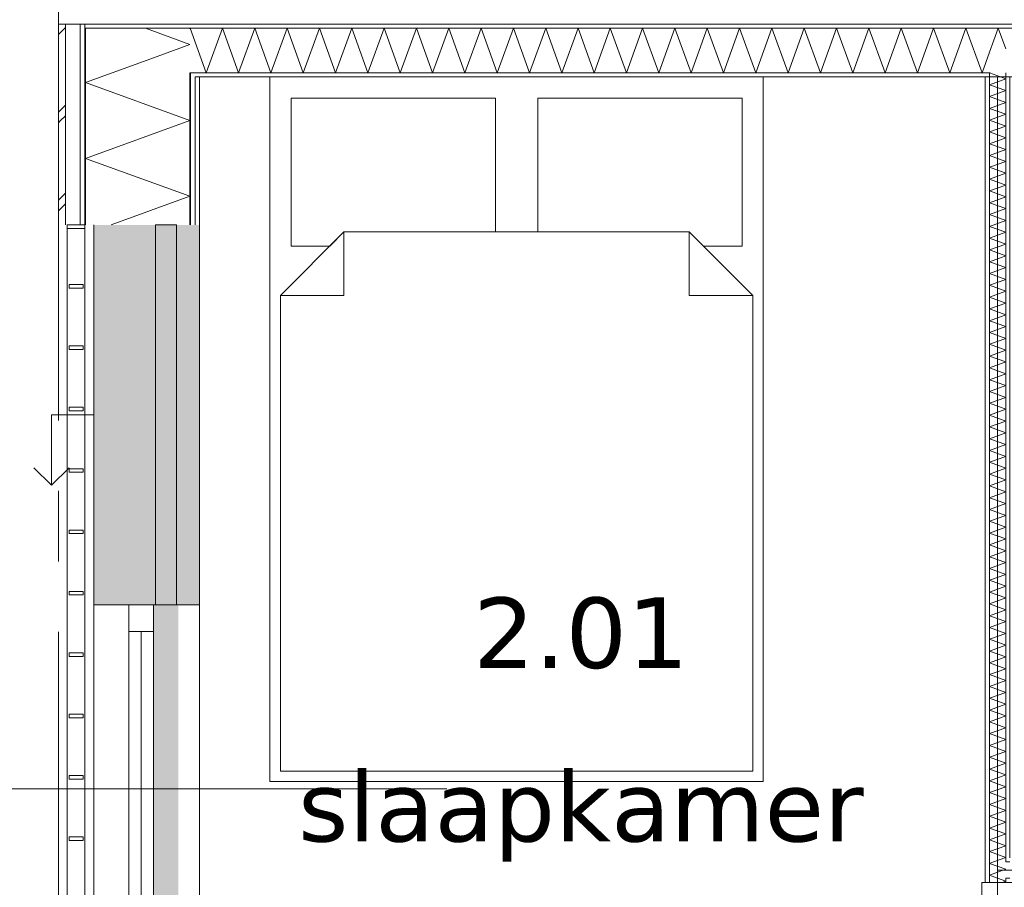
# Model space of a CAD drawing. Header units: millimetres. Extents: x -14925 to 266687, y -3550 to 35834.
# Tile 5 of 244: x -9885 to -7091, y 2025 to 4488. Entities that reach past the tile are written whole.
import ezdxf
from ezdxf.enums import TextEntityAlignment as Align

# ---------------------------------------------------------------- set-up
doc = ezdxf.new("R2010")
doc.units = ezdxf.units.MM
doc.header["$MEASUREMENT"] = 0
doc.linetypes.add('B0204', pattern=[2600, 2000, -200, 200, -200])
doc.linetypes.add('B0302', pattern=[2502.000046, 1252.000046, -625, 0, -625])
for name, color, linetype in [('34 Balustrades', 7, 'Continuous'), ('A Lijn doorsnede', 7, 'Continuous'), ('A Stramien', 7, 'Continuous'), ('New_21 Buitenwanden', 7, 'Continuous'), ('New_21 Buitenwanden 2D arcering', 7, 'Continuous'), ('New_21 Buitenwanden Afdek-arcering', 7, 'Continuous'), ('New_21 Buitenwanden Deuren', 7, 'Continuous'), ('New_21 Buitenwanden Doorsnede-arcering', 7, 'Continuous'), ('New_21 Buitenwanden Laagscheidingslijnen', 7, 'Continuous'), ('New_21 Buitenwanden Ramen', 7, 'Continuous'), ('New_22 C Binnenwanden', 7, 'Continuous'), ('New_22 C Binnenwanden Deuren', 7, 'Continuous'), ('New_22 C Binnenwanden Doorsnede-arcering', 7, 'Continuous'), ('New_22 C Binnenwanden Laagscheidingslijnen', 7, 'Continuous'), ('New_82 Interieur', 7, 'Continuous'), ('New_Z Gebruiksopp', 7, 'Continuous'), ('New_Z Gebruiksopp Zone omranding', 7, 'Continuous'), ('New_Z Gebruiksopp Zone tekst', 7, 'Continuous'), ('Tekst_dim 1_ 100 .DO', 7, 'Continuous')]:
    doc.layers.add(name, color=color, linetype=linetype)
doc.styles.add('GENERATED_STYLE_1', font='verdana.ttf')
doc.styles.add('GENERATED_STYLE_2', font='verdana.ttf')
doc.dimstyles.new('GENERATED_STYLE__1', dxfattribs={"dimtxt": 400, "dimasz": 380, "dimexe": 0.18, "dimexo": 0.0625, "dimgap": 0, "dimtad": 1, "dimdec": 0, "dimzin": 0, "dimdsep": 46, "dimtxsty": 'GENERATED_STYLE_2', "dimblk": 'ARROWHEAD_7', "dimblk1": 'ARROWHEAD_7', "dimblk2": 'ARROWHEAD_7', "dimcen": 0.09, "dimse1": 1, "dimse2": 1, "dimclrd": 9, "dimclre": 9, "dimclrt": 9, "dimadec": 1, "dimazin": 0, "dimtfac": 1, "dimtdec": 4, "dimtmove": 0, "dimatfit": 3, "dimfxl": 1, "dimtolj": 1, "dimtzin": 0, "dimarcsym": 0})
pattern_1 = [(270, (0, 0), (100, 0), [])]
pattern_2 = [(90, (0, 0), (-100, 0), [])]
pattern_3 = [(0, (0, 0), (0, 100), [])]

# ---------------------------------------------------------------- blocks, each defined once
blk = doc.blocks.new('slaapkamer_2.01_42_3', base_point=(-8292.5, 2980.5))
at = {"layer": 'New_Z Gebruiksopp Zone tekst', "color": 2, "lineweight": 0}
for tag, style, p in [('DUMMY_941', 'GENERATED_STYLE_1', (-8292.5, 2918.4)), ('DUMMY_942', 'GENERATED_STYLE_2', (-8292.5, 2421.2))]:
    blk.add_attdef(tag, text='', height=200, dxfattribs=dict(at, style=style)).set_placement(p, align=Align.TOP_LEFT)
for tag, style, p in [('ROOM_NUMBER', 'GENERATED_STYLE_1', (-8292.5, 2847.7)), ('ROOM_NAME', 'GENERATED_STYLE_2', (-8292.5, 2355.3))]:
    blk.add_attdef(tag, text='', height=200, dxfattribs=dict(at, style=style)).set_placement(p, align=Align.TOP_CENTER)
blk = doc.blocks.new('*X748')
at = {"layer": 'New_21 Buitenwanden Doorsnede-arcering', "color": 7, "linetype": 'Continuous', "lineweight": 0}
for p in [(-9528, 4463), (-9513, 4376.7)]:
    blk.add_line(p, (-9402, 4417.1), dxfattribs=at)
blk = doc.blocks.new('*X750')
at = {"layer": 'New_21 Buitenwanden Doorsnede-arcering', "color": 7, "linetype": 'Continuous', "lineweight": 0}
for p, q in [((-9775, 4445), (-9755, 4465)), ((-9775, 4225), (-9755, 4245)), ((-9775, 4195), (-9770, 4200)), ((-9770, 4200), (-9755, 4215)), ((-9775, 3975), (-9755, 3995)), ((-9775, 3945), (-9755, 3965))]:
    blk.add_line(p, q, dxfattribs=at)
blk = doc.blocks.new('*X751')
at = {"layer": 'New_21 Buitenwanden Doorsnede-arcering', "color": 7, "linetype": 'Continuous', "lineweight": 0}
blk.add_line((-9622.2, 4337), (-9513, 4376.7), dxfattribs=at)
blk = doc.blocks.new('*X752')
at = {"layer": 'New_21 Buitenwanden Doorsnede-arcering', "color": 7, "linetype": 'Continuous', "lineweight": 0}
for p, q in [((-9698, 4309.4), (-9622.2, 4337)), ((-9698, 4309.4), (-9402, 4201.7)), ((-9698, 4093.9), (-9402, 4201.7)), ((-9698, 4093.9), (-9402, 3986.2)), ((-9625.1, 3905), (-9402, 3986.2))]:
    blk.add_line(p, q, dxfattribs=at)
blk = doc.blocks.new('Wall_113_3', base_point=(-9375, 4325))
at = {"layer": 'New_21 Buitenwanden Doorsnede-arcering', "linetype": 'Continuous', "lineweight": 0, "true_color": 0x000000}
h = blk.add_hatch(dxfattribs=at)
h.set_pattern_fill('325_Houtachtig_plaatmate_E2', color=18, style=0, pattern_type=2)
h.set_pattern_definition(pattern_1)
h.paths.add_polyline_path([(-9698, 4475), (-9713, 4475), (-9713, 4463), (-9698, 4463)])
h = blk.add_hatch(dxfattribs=at)
h.set_pattern_fill('325_Houtachtig_plaatmate_E2', color=18, style=0, pattern_type=2)
h.set_pattern_definition(pattern_1)
h.paths.add_polyline_path([(-9698, 4463), (-9713, 4463), (-9713, 4451.75), (-9698, 4446.125)])
h = blk.add_hatch(dxfattribs=at)
h.set_pattern_fill('325_Houtachtig_plaatmate_E2', color=18, style=0, pattern_type=2)
h.set_pattern_definition(pattern_1)
h.paths.add_polyline_path([(-9713, 4451.75), (-9713, 3905), (-9698, 3905), (-9698, 4446.125)])
h = blk.add_hatch(dxfattribs=at)
h.set_pattern_fill('325_Houtachtig_plaatmate_E2', color=18, style=0, pattern_type=2)
h.set_pattern_definition(pattern_1)
h.paths.add_polyline_path([(-9387, 4337), (-9402, 4337), (-9402, 4335.125), (-9387, 4329.5)])
h = blk.add_hatch(dxfattribs=at)
h.set_pattern_fill('325_Houtachtig_plaatmate_E2', color=18, style=0, pattern_type=2)
h.set_pattern_definition(pattern_1)
h.paths.add_polyline_path([(-9387, 4325), (-9387, 4329.5), (-9402, 4335.125), (-9402, 4325)])
h = blk.add_hatch(dxfattribs=at)
h.set_pattern_fill('325_Houtachtig_plaatmate_E2', color=18, style=0, pattern_type=2)
h.set_pattern_definition(pattern_1)
h.paths.add_polyline_path([(-9402, 4325), (-9402, 3905), (-9387, 3905), (-9387, 4325)])
h = blk.add_hatch(dxfattribs=at)
h.set_pattern_fill('720_Gips_0003', color=18, style=0, pattern_type=2)
h.set_pattern_definition([(270, (0, 0), (346.41, 0), [0, -200]), (270, (173.2, -100), (346.41, 0), [0, -200])])
h.paths.add_polyline_path([(-9387, 4325), (-9387, 3905), (-9375, 3905), (-9375, 4325)])
at = {"layer": 'New_21 Buitenwanden', "color": 9, "linetype": 'Continuous', "lineweight": 0, "flags": 128}
for points in [[(-9775, 4475), (-9775, 3905)], [(-9375, 3905), (-9375, 4325)]]:
    blk.add_lwpolyline(points, dxfattribs=at)
at = {"layer": 'New_21 Buitenwanden Laagscheidingslijnen', "color": 9, "linetype": 'Continuous', "lineweight": 0}
for p, q in [((-9755, 4467.5), (-9755, 3905)), ((-9713, 4451.75), (-9713, 3905)), ((-9698, 4446.125), (-9698, 4337)), ((-9698, 4337), (-9698, 3905)), ((-9402, 4335.125), (-9402, 4325)), ((-9402, 4325), (-9402, 3905)), ((-9387, 4325), (-9387, 3905))]:
    blk.add_line(p, q, dxfattribs=at)
at = {"layer": 'New_21 Buitenwanden Laagscheidingslijnen', "color": 1, "linetype": 'Continuous', "lineweight": 0}
blk.add_line((-9375, 4325), (-9387, 4325), dxfattribs=at)
at = {"layer": 'New_22 C Binnenwanden', "color": 9, "linetype": 'Continuous', "lineweight": 0, "flags": 128}
for points in [[(-9775, 4475), (-9755, 4475)], [(-9755, 4475), (-9713, 4475)], [(-9713, 4475), (-9698, 4475)]]:
    blk.add_lwpolyline(points, dxfattribs=at)
at = {"layer": 'New_22 C Binnenwanden Laagscheidingslijnen', "color": 9, "linetype": 'Continuous', "lineweight": 0}
for p, q in [((-9755, 4475), (-9755, 4467.5)), ((-9713, 4475), (-9713, 4463)), ((-9713, 4463), (-9713, 4451.75)), ((-9698, 4463), (-9698, 4446.125)), ((-9402, 4337), (-9402, 4335.125))]:
    blk.add_line(p, q, dxfattribs=at)
at = {"layer": 'New_22 C Binnenwanden Laagscheidingslijnen', "color": 1, "linetype": 'Continuous', "lineweight": 0}
for p, q in [((-9402, 4463), (-9698, 4463)), ((-9387, 4337), (-9402, 4337))]:
    blk.add_line(p, q, dxfattribs=at)
at = {"layer": 'New_21 Buitenwanden', "color": 1, "lineweight": 0}
for name in ['*X750', '*X748', '*X751', '*X752']:
    blk.add_blockref(name, (0, 0), dxfattribs=at)
blk = doc.blocks.new('*X827')
at = {"layer": 'New_22 C Binnenwanden Doorsnede-arcering', "color": 7, "linetype": 'Continuous', "lineweight": 0}
for p in [(-7131.2, 4337), (-7101.8, 4325)]:
    blk.add_line(p, (-7133, 4336.3), dxfattribs=at)
blk = doc.blocks.new('*X828')
at = {"layer": 'New_22 C Binnenwanden Doorsnede-arcering', "color": 7, "linetype": 'Continuous', "lineweight": 0}
for p in [(-7132.2, 1189), (-7100.8, 1177)]:
    blk.add_line(p, (-7133, 1188.7), dxfattribs=at)
blk = doc.blocks.new('*X829')
at = {"layer": 'New_22 C Binnenwanden Doorsnede-arcering', "color": 7, "linetype": 'Continuous', "lineweight": 0}
for q in [(-7110.1, 2051), (-7096.9, 2039)]:
    blk.add_line((-7087, 2042.6), q, dxfattribs=at)
blk = doc.blocks.new('*X830')
at = {"layer": 'New_22 C Binnenwanden Doorsnede-arcering', "color": 7, "linetype": 'Continuous', "lineweight": 0}
for p, q in [((-7121.5, 2097), (-7133, 2092.8)), ((-7087, 2076.1), (-7133, 2092.8)), ((-7087, 2076.1), (-7133, 2059.3)), ((-7110.1, 2051), (-7133, 2059.3))]:
    blk.add_line(p, q, dxfattribs=at)
blk = doc.blocks.new('*X831')
at = {"layer": 'New_22 C Binnenwanden Doorsnede-arcering', "color": 7, "linetype": 'Continuous', "lineweight": 0}
for p, q in [((-7087, 4319.6), (-7133, 4302.9)), ((-7087, 4286.1), (-7133, 4302.9)), ((-7087, 4319.6), (-7101.8, 4325)), ((-7087, 4286.1), (-7133, 4269.4)), ((-7087, 4252.6), (-7133, 4269.4)), ((-7087, 4252.6), (-7133, 4235.9)), ((-7087, 4219.1), (-7133, 4235.9)), ((-7087, 4219.1), (-7133, 4202.4)), ((-7087, 4185.7), (-7133, 4202.4)), ((-7087, 4185.7), (-7133, 4168.9)), ((-7087, 4152.2), (-7133, 4168.9)), ((-7087, 4152.2), (-7133, 4135.4)), ((-7087, 4118.7), (-7133, 4135.4)), ((-7087, 4118.7), (-7133, 4101.9)), ((-7087, 4085.2), (-7133, 4101.9)), ((-7087, 4085.2), (-7133, 4068.5)), ((-7087, 4051.7), (-7133, 4068.5)), ((-7087, 4051.7), (-7133, 4035)), ((-7087, 4018.2), (-7133, 4035)), ((-7087, 4018.2), (-7133, 4001.5)), ((-7087, 3984.7), (-7133, 4001.5)), ((-7087, 3984.7), (-7133, 3968)), ((-7087, 3951.3), (-7133, 3968)), ((-7087, 3951.3), (-7133, 3934.5)), ((-7087, 3917.8), (-7133, 3934.5)), ((-7087, 3917.8), (-7133, 3901)), ((-7087, 3884.3), (-7133, 3901)), ((-7087, 3884.3), (-7133, 3867.5)), ((-7087, 3850.8), (-7133, 3867.5)), ((-7087, 3850.8), (-7133, 3834.1)), ((-7087, 3817.3), (-7133, 3834.1)), ((-7087, 3817.3), (-7133, 3800.6)), ((-7087, 3783.8), (-7133, 3800.6)), ((-7087, 3783.8), (-7133, 3767.1)), ((-7087, 3750.3), (-7133, 3767.1)), ((-7087, 3750.3), (-7133, 3733.6)), ((-7087, 3716.9), (-7133, 3733.6)), ((-7087, 3716.9), (-7133, 3700.1)), ((-7087, 3683.4), (-7133, 3700.1)), ((-7087, 3683.4), (-7133, 3666.6)), ((-7087, 3649.9), (-7133, 3666.6)), ((-7087, 3649.9), (-7133, 3633.2)), ((-7087, 3616.4), (-7133, 3633.2)), ((-7087, 3616.4), (-7133, 3599.7)), ((-7087, 3582.9), (-7133, 3599.7)), ((-7087, 3582.9), (-7133, 3566.2)), ((-7087, 3549.4), (-7133, 3566.2)), ((-7087, 3549.4), (-7133, 3532.7)), ((-7087, 3516), (-7133, 3532.7)), ((-7087, 3516), (-7133, 3499.2)), ((-7087, 3482.5), (-7133, 3499.2)), ((-7087, 3482.5), (-7133, 3465.7)), ((-7087, 3449), (-7133, 3465.7)), ((-7087, 3449), (-7133, 3432.2)), ((-7087, 3415.5), (-7133, 3432.2)), ((-7087, 3415.5), (-7133, 3398.8)), ((-7087, 3382), (-7133, 3398.8)), ((-7087, 3382), (-7133, 3365.3)), ((-7087, 3348.5), (-7133, 3365.3)), ((-7087, 3348.5), (-7133, 3331.8)), ((-7087, 3315), (-7133, 3331.8)), ((-7087, 3315), (-7133, 3298.3)), ((-7087, 3281.6), (-7133, 3298.3)), ((-7087, 3281.6), (-7133, 3264.8)), ((-7087, 3248.1), (-7133, 3264.8)), ((-7087, 3248.1), (-7133, 3231.3)), ((-7087, 3214.6), (-7133, 3231.3)), ((-7087, 3214.6), (-7133, 3197.8)), ((-7087, 3181.1), (-7133, 3197.8)), ((-7087, 3181.1), (-7133, 3164.4)), ((-7087, 3147.6), (-7133, 3164.4)), ((-7087, 3147.6), (-7133, 3130.9)), ((-7087, 3114.1), (-7133, 3130.9)), ((-7087, 3114.1), (-7133, 3097.4)), ((-7087, 3080.6), (-7133, 3097.4)), ((-7087, 3080.6), (-7133, 3063.9)), ((-7087, 3047.2), (-7133, 3063.9)), ((-7087, 3047.2), (-7133, 3030.4)), ((-7087, 3013.7), (-7133, 3030.4)), ((-7087, 3013.7), (-7133, 2996.9)), ((-7087, 2980.2), (-7133, 2996.9)), ((-7087, 2980.2), (-7133, 2963.4)), ((-7087, 2946.7), (-7133, 2963.4)), ((-7087, 2946.7), (-7133, 2930)), ((-7087, 2913.2), (-7133, 2930)), ((-7087, 2913.2), (-7133, 2896.5)), ((-7087, 2879.7), (-7133, 2896.5)), ((-7087, 2879.7), (-7133, 2863)), ((-7087, 2846.2), (-7133, 2863)), ((-7087, 2846.2), (-7133, 2829.5)), ((-7087, 2812.8), (-7133, 2829.5)), ((-7087, 2812.8), (-7133, 2796)), ((-7087, 2779.3), (-7133, 2796)), ((-7087, 2779.3), (-7133, 2762.5)), ((-7087, 2745.8), (-7133, 2762.5)), ((-7087, 2745.8), (-7133, 2729)), ((-7087, 2712.3), (-7133, 2729)), ((-7087, 2712.3), (-7133, 2695.6)), ((-7087, 2678.8), (-7133, 2695.6)), ((-7087, 2678.8), (-7133, 2662.1)), ((-7087, 2645.3), (-7133, 2662.1)), ((-7087, 2645.3), (-7133, 2628.6)), ((-7087, 2611.9), (-7133, 2628.6)), ((-7087, 2611.9), (-7133, 2595.1)), ((-7087, 2578.4), (-7133, 2595.1)), ((-7087, 2578.4), (-7133, 2561.6)), ((-7087, 2544.9), (-7133, 2561.6)), ((-7087, 2544.9), (-7133, 2528.1)), ((-7087, 2511.4), (-7133, 2528.1)), ((-7087, 2511.4), (-7133, 2494.7)), ((-7087, 2477.9), (-7133, 2494.7)), ((-7087, 2477.9), (-7133, 2461.2)), ((-7087, 2444.4), (-7133, 2461.2)), ((-7087, 2444.4), (-7133, 2427.7)), ((-7087, 2410.9), (-7133, 2427.7)), ((-7087, 2410.9), (-7133, 2394.2)), ((-7087, 2377.5), (-7133, 2394.2)), ((-7087, 2377.5), (-7133, 2360.7)), ((-7087, 2344), (-7133, 2360.7)), ((-7087, 2344), (-7133, 2327.2)), ((-7087, 2310.5), (-7133, 2327.2)), ((-7087, 2310.5), (-7133, 2293.7)), ((-7087, 2277), (-7133, 2293.7)), ((-7087, 2277), (-7133, 2260.3)), ((-7087, 2243.5), (-7133, 2260.3)), ((-7087, 2243.5), (-7133, 2226.8)), ((-7087, 2210), (-7133, 2226.8)), ((-7087, 2210), (-7133, 2193.3)), ((-7087, 2176.5), (-7133, 2193.3)), ((-7087, 2176.5), (-7133, 2159.8)), ((-7087, 2143.1), (-7133, 2159.8)), ((-7087, 2143.1), (-7133, 2126.3)), ((-7087, 2109.6), (-7133, 2126.3)), ((-7087, 2109.6), (-7121.5, 2097))]:
    blk.add_line(p, q, dxfattribs=at)
blk = doc.blocks.new('D1 bl 26[28]_3')
at = {"layer": 'New_22 C Binnenwanden Deuren', "color": 7, "linetype": 'Continuous', "lineweight": 0}
for p, q in [((-7155, 2039), (-7155, 1989)), ((-7065, 2039), (-7155, 2039)), ((-7133, 2039), (-7145, 2039)), ((-7087, 2039), (-7133, 2039)), ((-7075, 2039), (-7087, 2039)), ((-7065, 1989), (-7065, 2039)), ((-7155, 1989), (-7065, 1989)), ((-7105, 1239), (-7105, 1989)), ((-7105, 1989), (-7065, 1989)), ((-7065, 1989), (-7065, 1239)), ((-7065, 1239), (-7155, 1239)), ((-7155, 1239), (-7155, 1189)), ((-7065, 1239), (-7105, 1239)), ((-7065, 1239), (-6315, 1239)), ((-7065, 1189), (-7065, 1239)), ((-7155, 1189), (-7065, 1189)), ((-7133, 1189), (-7145, 1189)), ((-7087, 1189), (-7133, 1189)), ((-7075, 1189), (-7087, 1189))]:
    blk.add_line(p, q, dxfattribs=at)
blk.add_arc((-7065, 1239), 750, 0, 90, dxfattribs=at)
blk = doc.blocks.new('Wall_125_3', base_point=(-7110, 4325))
at = {"layer": 'New_22 C Binnenwanden Doorsnede-arcering', "linetype": 'Continuous', "lineweight": 0, "true_color": 0x000000}
h = blk.add_hatch(dxfattribs=at)
h.set_pattern_fill('325_Houtachtig_plaatmate_E2', color=18, style=0, pattern_type=2)
h.set_pattern_definition(pattern_2)
h.paths.add_polyline_path([(-7133, 4325), (-7145, 4325), (-7145, 2039), (-7133, 2039)])
h = blk.add_hatch(dxfattribs=at)
h.set_pattern_fill('325_Houtachtig_plaatmate_E2', color=18, style=0, pattern_type=2)
h.set_pattern_definition(pattern_2)
h.paths.add_polyline_path([(-7075, 2109), (-7075, 4325), (-7087, 4325), (-7087, 2109)])
h = blk.add_hatch(dxfattribs=at)
h.set_pattern_fill('325_Houtachtig_plaatmate_E2', color=18, style=0, pattern_type=2)
h.set_pattern_definition(pattern_2)
h.paths.add_polyline_path([(-7087, 2109), (-7087, 2097), (-7075, 2097), (-7075, 2109)])
h = blk.add_hatch(dxfattribs=at)
h.set_pattern_fill('325_Houtachtig_plaatmate_E2', color=18, style=0, pattern_type=2)
h.set_pattern_definition(pattern_2)
h.paths.add_polyline_path([(-7087, 2051), (-7087, 2039), (-7075, 2039), (-7075, 2051)])
at = {"layer": 'New_22 C Binnenwanden', "color": 1, "linetype": 'Continuous', "lineweight": 0}
for p, q in [((-7133, 2039), (-7145, 2039)), ((-7087, 2039), (-7133, 2039)), ((-7075, 2039), (-7087, 2039)), ((-7133, 1189), (-7145, 1189)), ((-7087, 1189), (-7133, 1189)), ((-7075, 1189), (-7087, 1189))]:
    blk.add_line(p, q, dxfattribs=at)
at = {"layer": 'New_22 C Binnenwanden', "color": 1, "linetype": 'Continuous', "lineweight": 0, "flags": 128}
for points in [[(-7145, 4325), (-7145, 2039)], [(-7075, 2109), (-7075, 4325)]]:
    blk.add_lwpolyline(points, dxfattribs=at)
at = {"layer": 'New_22 C Binnenwanden Laagscheidingslijnen', "color": 1, "linetype": 'Continuous', "lineweight": 0}
for p, q in [((-7133, 4337), (-7133, 4325)), ((-7087, 4325), (-7087, 4337)), ((-7133, 2039), (-7133, 4325)), ((-7087, 2097), (-7087, 4325)), ((-7075, 2097), (-7087, 2097)), ((-7087, 2051), (-7075, 2051)), ((-7087, 2039), (-7087, 2051)), ((-7133, 1189), (-7133, 1177)), ((-7087, 1177), (-7087, 1189))]:
    blk.add_line(p, q, dxfattribs=at)
at = {"layer": 'New_22 C Binnenwanden', "color": 1, "lineweight": 0}
for name in ['*X827', '*X831', '*X830', '*X829', '*X828']:
    blk.add_blockref(name, (0, 0), dxfattribs=at)
at = {"layer": 'New_22 C Binnenwanden Deuren', "color": 7, "linetype": 'Continuous', "lineweight": 0}
blk.add_blockref('D1 bl 26[28]_3', (0, 0), dxfattribs=at)
blk = doc.blocks.new('*X983')
at = {"layer": 'New_22 C Binnenwanden Doorsnede-arcering', "color": 7, "linetype": 'Continuous', "lineweight": 0}
for p, q in [((-9402, 4461.2), (-9401.4, 4463)), ((-9355.5, 4337), (-9401.4, 4463)), ((-9355.5, 4337), (-9309.6, 4463)), ((-9263.8, 4337), (-9309.6, 4463)), ((-9263.8, 4337), (-9217.9, 4463)), ((-9172, 4337), (-9217.9, 4463)), ((-9172, 4337), (-9126.2, 4463)), ((-9080.3, 4337), (-9126.2, 4463)), ((-9080.3, 4337), (-9034.5, 4463)), ((-8988.6, 4337), (-9034.5, 4463)), ((-8988.6, 4337), (-8942.7, 4463)), ((-8896.9, 4337), (-8942.7, 4463)), ((-8896.9, 4337), (-8851, 4463)), ((-8805.2, 4337), (-8851, 4463)), ((-8805.2, 4337), (-8759.3, 4463)), ((-8713.4, 4337), (-8759.3, 4463)), ((-8713.4, 4337), (-8667.6, 4463)), ((-8621.7, 4337), (-8667.6, 4463)), ((-8621.7, 4337), (-8575.9, 4463)), ((-8530, 4337), (-8575.9, 4463)), ((-8530, 4337), (-8484.1, 4463)), ((-8438.3, 4337), (-8484.1, 4463)), ((-8438.3, 4337), (-8392.4, 4463)), ((-8346.6, 4337), (-8392.4, 4463)), ((-8346.6, 4337), (-8300.7, 4463)), ((-8254.8, 4337), (-8300.7, 4463)), ((-8254.8, 4337), (-8209, 4463)), ((-8163.1, 4337), (-8209, 4463)), ((-8163.1, 4337), (-8117.3, 4463)), ((-8071.4, 4337), (-8117.3, 4463)), ((-8071.4, 4337), (-8025.5, 4463)), ((-7979.7, 4337), (-8025.5, 4463)), ((-7979.7, 4337), (-7933.8, 4463)), ((-7888, 4337), (-7933.8, 4463)), ((-7888, 4337), (-7842.1, 4463)), ((-7796.2, 4337), (-7842.1, 4463)), ((-7796.2, 4337), (-7750.4, 4463)), ((-7704.5, 4337), (-7750.4, 4463)), ((-7704.5, 4337), (-7658.7, 4463)), ((-7612.8, 4337), (-7658.7, 4463)), ((-7612.8, 4337), (-7566.9, 4463)), ((-7521.1, 4337), (-7566.9, 4463)), ((-7521.1, 4337), (-7475.2, 4463)), ((-7429.4, 4337), (-7475.2, 4463)), ((-7429.4, 4337), (-7383.5, 4463)), ((-7337.6, 4337), (-7383.5, 4463)), ((-7337.6, 4337), (-7291.8, 4463)), ((-7245.9, 4337), (-7291.8, 4463)), ((-7245.9, 4337), (-7200.1, 4463)), ((-7154.2, 4337), (-7200.1, 4463)), ((-7154.2, 4337), (-7133, 4395.2))]:
    blk.add_line(p, q, dxfattribs=at)
blk = doc.blocks.new('*X984')
at = {"layer": 'New_22 C Binnenwanden Doorsnede-arcering', "color": 7, "linetype": 'Continuous', "lineweight": 0}
for p in [(-7133, 4395.2), (-7087, 4404.4)]:
    blk.add_line(p, (-7108.3, 4463), dxfattribs=at)
blk = doc.blocks.new('Wall_156_3', base_point=(-9375, 4325))
at = {"layer": 'New_22 C Binnenwanden Doorsnede-arcering', "linetype": 'Continuous', "lineweight": 0, "true_color": 0x000000}
h = blk.add_hatch(dxfattribs=at)
h.set_pattern_fill('325_Houtachtig_plaatmate_E2', color=18, style=0, pattern_type=2)
h.set_pattern_definition(pattern_3)
h.paths.add_polyline_path([(-2602, 4475), (-9698, 4475), (-9698, 4463), (-2602, 4463)])
h = blk.add_hatch(dxfattribs=at)
h.set_pattern_fill('325_Houtachtig_plaatmate_E2', color=18, style=0, pattern_type=2)
h.set_pattern_definition(pattern_3)
h.paths.add_polyline_path([(-7145, 4337), (-9387, 4337), (-9387, 4329.5), (-9375, 4325), (-7145, 4325)])
h = blk.add_hatch(dxfattribs=at)
h.set_pattern_fill('325_Houtachtig_plaatmate_E2', color=18, style=0, pattern_type=2)
h.set_pattern_definition(pattern_3)
h.paths.add_polyline_path([(-7133, 4337), (-7145, 4337), (-7145, 4325), (-7133, 4325)])
h = blk.add_hatch(dxfattribs=at)
h.set_pattern_fill('325_Houtachtig_plaatmate_E2', color=18, style=0, pattern_type=2)
h.set_pattern_definition(pattern_3)
h.paths.add_polyline_path([(-9375, 4325), (-9387, 4329.5), (-9387, 4325)])
at = {"layer": 'New_21 Buitenwanden Laagscheidingslijnen', "color": 1, "linetype": 'Continuous', "lineweight": 0}
blk.add_line((-9375, 4325), (-9387, 4325), dxfattribs=at)
at = {"layer": 'New_22 C Binnenwanden', "color": 1, "linetype": 'Continuous', "lineweight": 0, "flags": 128}
for points in [[(-2602, 4475), (-9698, 4475)], [(-9375, 4325), (-7145, 4325)]]:
    blk.add_lwpolyline(points, dxfattribs=at)
at = {"layer": 'New_22 C Binnenwanden Laagscheidingslijnen', "color": 1, "linetype": 'Continuous', "lineweight": 0}
for p, q in [((-9402, 4463), (-9698, 4463)), ((-9402, 4463), (-2898, 4463)), ((-9387, 4337), (-9402, 4337)), ((-9387, 4337), (-7133, 4337)), ((-7133, 4337), (-7133, 4325))]:
    blk.add_line(p, q, dxfattribs=at)
at = {"layer": 'New_22 C Binnenwanden', "color": 1, "lineweight": 0}
for name in ['*X983', '*X984']:
    blk.add_blockref(name, (0, 0), dxfattribs=at)
blk = doc.blocks.new('Rnx horizontaal 26[17]_3')
at = {"layer": 'New_21 Buitenwanden Ramen', "color": 7, "linetype": 'Continuous', "lineweight": 0}
for p, q in [((-9675, 595), (-9675, 2827)), ((-9675, 2827), (-9655, 2827)), ((-9655, 2827), (-9613, 2827)), ((-9613, 2827), (-9598, 2827)), ((-9598, 2827), (-9575, 2827)), ((-9575, 2751), (-9575, 2827)), ((-9575, 2827), (-9505, 2827)), ((-9575, 2827), (-9505, 2827)), ((-9505, 2827), (-9505, 2751)), ((-9505, 2827), (-9402, 2827)), ((-9505, 2827), (-9402, 2827)), ((-9402, 2827), (-9387, 2827)), ((-9402, 2827), (-9387, 2827)), ((-9387, 2827), (-9375, 2827)), ((-9387, 2827), (-9375, 2827)), ((-9375, 2827), (-9375, 2839)), ((-9375, 2827), (-9375, 2839)), ((-9375, 595), (-9375, 2827)), ((-9505, 2751), (-9575, 2751)), ((-9575, 1749), (-9575, 2751)), ((-9540, 1749), (-9540, 2751)), ((-9505, 2751), (-9505, 1749)), ((-9575, 1711), (-9575, 1749)), ((-9575, 1749), (-9505, 1749)), ((-9505, 1749), (-9505, 1711)), ((-9575, 1673), (-9575, 1711)), ((-9505, 1711), (-9505, 1673)), ((-9505, 1673), (-9575, 1673)), ((-9575, 671), (-9575, 1673)), ((-9540, 671), (-9540, 1673)), ((-9505, 1673), (-9505, 671)), ((-9575, 595), (-9575, 671)), ((-9575, 671), (-9505, 671)), ((-9505, 671), (-9505, 595)), ((-9675, 595), (-9655, 595)), ((-9655, 595), (-9613, 595)), ((-9613, 595), (-9598, 595)), ((-9598, 595), (-9575, 595)), ((-9575, 595), (-9505, 595)), ((-9575, 595), (-9505, 595)), ((-9505, 595), (-9402, 595)), ((-9505, 595), (-9402, 595)), ((-9402, 595), (-9387, 595)), ((-9402, 595), (-9387, 595)), ((-9387, 595), (-9375, 595)), ((-9387, 595), (-9375, 595)), ((-9375, 595), (-9375, 583)), ((-9375, 595), (-9375, 583))]:
    blk.add_line(p, q, dxfattribs=at)
blk = doc.blocks.new('DS1 in wand 26[60]_3')
at = {"layer": 'New_21 Buitenwanden Deuren', "color": 7, "linetype": 'Continuous', "lineweight": 0}
for p, q in [((-9675, 3905), (-9675, 2827)), ((-9500, 3905), (-9500, 2827)), ((-9440, 3905), (-9500, 3905)), ((-9440, 2827), (-9440, 3905)), ((-9375, 3905), (-9375, 2827)), ((-9675, 3366), (-9795, 3366)), ((-9795, 3366), (-9795, 3166)), ((-9795, 3166), (-9845, 3216)), ((-9795, 3166), (-9745, 3216)), ((-9675, 2827), (-9655, 2827)), ((-9655, 2827), (-9613, 2827)), ((-9613, 2827), (-9598, 2827)), ((-9598, 2827), (-9505, 2827)), ((-9500, 2827), (-9440, 2827)), ((-9435, 2827), (-9402, 2827)), ((-9435, 2827), (-9402, 2827)), ((-9402, 2827), (-9387, 2827)), ((-9402, 2827), (-9387, 2827)), ((-9387, 2827), (-9375, 2827)), ((-9387, 2827), (-9375, 2827)), ((-9375, 2827), (-9375, 2751)), ((-9375, 2827), (-9375, 2751))]:
    blk.add_line(p, q, dxfattribs=at)
blk = doc.blocks.new('Wall_257_3', base_point=(-9375, 3905))
at = {"layer": 'New_21 Buitenwanden 2D arcering', "linetype": 'Continuous', "lineweight": 0, "true_color": 0xffffff}
blk.add_hatch(color=7, dxfattribs=at).paths.add_polyline_path([(-9505, 2827), (-9505, 1744), (-9435, 1744), (-9435, 2827)])
at = {"layer": 'New_21 Buitenwanden Afdek-arcering', "linetype": 'Continuous', "lineweight": 0, "true_color": 0xffffff}
blk.add_hatch(color=7, dxfattribs=at).paths.add_polyline_path([(-9675, 2827), (-9375, 2827), (-9375, 3905), (-9675, 3905)])
at = {"layer": 'New_21 Buitenwanden', "color": 9, "linetype": 'Continuous', "lineweight": 0}
for p, q in [((-9675, 595), (-9655, 595)), ((-9655, 595), (-9613, 595)), ((-9613, 595), (-9598, 595)), ((-9598, 595), (-9575, 595)), ((-9575, 595), (-9505, 595)), ((-9505, 595), (-9402, 595)), ((-9402, 595), (-9387, 595)), ((-9387, 595), (-9375, 595)), ((-9375, 595), (-9375, 583))]:
    blk.add_line(p, q, dxfattribs=at)
at = {"layer": 'New_21 Buitenwanden Deuren', "color": 7, "linetype": 'Continuous', "lineweight": 0}
blk.add_blockref('DS1 in wand 26[60]_3', (0, 0), dxfattribs=at)
at = {"layer": 'New_21 Buitenwanden Ramen', "color": 7, "linetype": 'Continuous', "lineweight": 0}
blk.add_blockref('Rnx horizontaal 26[17]_3', (0, 0), dxfattribs=at)
blk = doc.blocks.new('Railing_23_3')
at = {"layer": '34 Balustrades', "color": 9, "linetype": 'Continuous', "lineweight": 0, "flags": 128}
for points in [[(-9700, 3905), (-9750, 3905), (-9750, 595), (-9700, 595)], [(-9700, 3905), (-9750, 3905), (-9750, 595), (-9700, 595)], [(-9700, 3905), (-9750, 3905), (-9750, 3895), (-9700, 3895)], [(-9700, 605), (-9750, 605), (-9750, 595), (-9700, 595)]]:
    blk.add_lwpolyline(points, close=True, dxfattribs=at)
at = {"layer": '34 Balustrades', "color": 7, "linetype": 'Continuous', "lineweight": 0, "flags": 128}
for points in [[(-9705, 3735.8), (-9745, 3735.8), (-9745, 3725.8), (-9705, 3725.8)], [(-9705, 3561.6), (-9745, 3561.6), (-9745, 3551.6), (-9705, 3551.6)], [(-9705, 3387.4), (-9745, 3387.4), (-9745, 3377.4), (-9705, 3377.4)], [(-9705, 3213.2), (-9745, 3213.2), (-9745, 3203.2), (-9705, 3203.2)], [(-9705, 3038.9), (-9745, 3038.9), (-9745, 3028.9), (-9705, 3028.9)], [(-9705, 2864.7), (-9745, 2864.7), (-9745, 2854.7), (-9705, 2854.7)], [(-9705, 2690.5), (-9745, 2690.5), (-9745, 2680.5), (-9705, 2680.5)], [(-9705, 2516.3), (-9745, 2516.3), (-9745, 2506.3), (-9705, 2506.3)], [(-9705, 2342.1), (-9745, 2342.1), (-9745, 2332.1), (-9705, 2332.1)], [(-9705, 2167.9), (-9745, 2167.9), (-9745, 2157.9), (-9705, 2157.9)], [(-9705, 1993.7), (-9745, 1993.7), (-9745, 1983.7), (-9705, 1983.7)], [(-9705, 1819.5), (-9745, 1819.5), (-9745, 1809.5), (-9705, 1809.5)], [(-9705, 1645.3), (-9745, 1645.3), (-9745, 1635.3), (-9705, 1635.3)], [(-9705, 1471.1), (-9745, 1471.1), (-9745, 1461.1), (-9705, 1461.1)], [(-9705, 1296.8), (-9745, 1296.8), (-9745, 1286.8), (-9705, 1286.8)], [(-9705, 1122.6), (-9745, 1122.6), (-9745, 1112.6), (-9705, 1112.6)], [(-9705, 948.4), (-9745, 948.4), (-9745, 938.4), (-9705, 938.4)], [(-9705, 774.2), (-9745, 774.2), (-9745, 764.2), (-9705, 764.2)]]:
    blk.add_lwpolyline(points, close=True, dxfattribs=at)
blk = doc.blocks.new('Bed dubbel 02 26[63]_3', base_point=(-7805, 2355))
at = {"layer": 'New_82 Interieur', "color": 7, "linetype": 'Continuous', "lineweight": 0}
for p, q in [((-8965, 3885), (-8965, 3705)), ((-7985, 3885), (-7985, 3705)), ((-9145, 3705), (-8965, 3705)), ((-7805, 3705), (-7985, 3705))]:
    blk.add_line(p, q, dxfattribs=at)
at = {"layer": 'New_82 Interieur', "color": 7, "linetype": 'Continuous', "lineweight": 0, "flags": 128}
for points in [[(-7775, 2325), (-9175, 2325), (-9175, 4325), (-7775, 4325)], [(-8535, 3885), (-8965, 3885), (-9005, 3845), (-9115, 3845), (-9115, 4265), (-8535, 4265)], [(-8415, 3885), (-7985, 3885), (-7945, 3845), (-7835, 3845), (-7835, 4265), (-8415, 4265)], [(-7805, 2355), (-9145, 2355), (-9145, 3705), (-8965, 3885), (-7985, 3885), (-7805, 3705)]]:
    blk.add_lwpolyline(points, close=True, dxfattribs=at)
blk = doc.blocks.new('Standard grid marker_2')
at = {"layer": 'A Stramien', "color": 7, "linetype": 'B0204', "lineweight": 0}
blk.add_line((1000, 0), (24500, 0), dxfattribs=at)
at = {"layer": 'A Stramien', "color": 9, "lineweight": 0, "style": 'GENERATED_STYLE_2'}
blk.add_attdef('AC_MarkerText_1', text='', height=400, rotation=90, dxfattribs=at).set_placement((-948.6, -142.5), align=Align.TOP_CENTER)
blk = doc.blocks.new('*D1766')
at = {"layer": 'Tekst_dim 1_ 100 .DO', "color": 9, "linetype": 'Continuous', "lineweight": 0}
for p, q in [((-12775, 18025), (-12775, 18325)), ((-12400, 18125), (-13150, 18125)), ((-12775, -25), (-12775, 18025)), ((-12775, -325), (-12775, -25)), ((-12400, -125), (-13150, -125))]:
    blk.add_line(p, q, dxfattribs=at)
for centre in [(-12775, 18125), (-12775, -125)]:
    blk.add_circle(centre, 100, dxfattribs=at)
at = {"layer": 'Tekst_dim 1_ 100 .DO', "color": 9, "lineweight": 0, "insert": (-12855, 8028.3), "char_height": 400, "attachment_point": 7, "rotation": 90, "style": 'GENERATED_STYLE_2'}
blk.add_mtext('\\A1;{\\pql;\\fVerdana|b0|i0|c0|p0;\\W1.000000;18.250}', dxfattribs=at)
blk = doc.blocks.new('ARROWHEAD_7')
at = {"color": 0, "linetype": 'Continuous', "lineweight": 0}
for p, q in [((0, -0.25), (0, 0.25)), ((0, 0), (-1, 0)), ((-0.25, 0), (0.25, 0))]:
    blk.add_line(p, q, dxfattribs=at)
blk.add_circle((0, 0), 0.25, dxfattribs=at)
blk = doc.blocks.new('Cutting Plane_1_3', base_point=(-10225, 2304.9))
at = {"layer": 'A Lijn doorsnede', "color": 9, "linetype": 'B0302', "lineweight": 0}
blk.add_line((-9925, 2304.9), (-8225, 2304.9), dxfattribs=at)

msp = doc.modelspace()

# ---------------------------------------------------------------- linework, layer by layer
at = {"layer": 'New_Z Gebruiksopp Zone omranding', "color": 254, "linetype": 'Continuous', "lineweight": 0, "true_color": 0xe4e3c5, "flags": 128}
msp.add_lwpolyline([(-7110, 4325), (-9375, 4325), (-9375, 175), (-8106, 175), (-8106, 1154), (-7110, 1154)], close=True, dxfattribs=at)
at = {"layer": 'New_Z Gebruiksopp Zone omranding', "color": 121, "linetype": 'Continuous', "lineweight": 0, "true_color": 0x99e6e6, "flags": 128}
msp.add_lwpolyline([(-7110, 2074), (-5260, 2074), (-5260, 4325), (-7110, 4325)], close=True, dxfattribs=at)
at = {"layer": 'New_Z Gebruiksopp Zone omranding', "color": 254, "linetype": 'Continuous', "lineweight": 0, "true_color": 0xd1c2fc, "flags": 128}
msp.add_lwpolyline([(-4660, 2074), (-7110, 2074), (-7110, 1154), (-4660, 1154)], close=True, dxfattribs=at)

# ---------------------------------------------------------------- block references
at = {"layer": '34 Balustrades', "color": 9, "linetype": 'Continuous', "lineweight": 0}
msp.add_blockref('Railing_23_3', (0, 0), dxfattribs=at)
at = {"layer": 'A Lijn doorsnede', "color": 9, "lineweight": 0}
msp.add_blockref('Cutting Plane_1_3', (-10225, 2304.9), dxfattribs=at)
at = {"layer": 'A Stramien', "color": 1, "linetype": 'Continuous', "lineweight": 0, "zscale": 1000, "rotation": 270}
msp.add_blockref('Standard grid marker_2', (-9775, 21950), dxfattribs=at)
at = {"layer": 'New_21 Buitenwanden', "color": 1, "lineweight": 0}
for name, p in [('Wall_113_3', (-9375, 4325)), ('Wall_257_3', (-9375, 3905))]:
    msp.add_blockref(name, p, dxfattribs=at)
at = {"layer": 'New_22 C Binnenwanden', "color": 1, "lineweight": 0}
for name, p in [('Wall_156_3', (-9375, 4325)), ('Wall_125_3', (-7110, 4325))]:
    msp.add_blockref(name, p, dxfattribs=at)
at = {"layer": 'New_82 Interieur', "color": 7, "linetype": 'Continuous', "lineweight": 0}
msp.add_blockref('Bed dubbel 02 26[63]_3', (-7805, 2355), dxfattribs=at)
at = {"layer": 'New_Z Gebruiksopp', "color": 2, "linetype": 'Continuous', "lineweight": 0}
msp.add_blockref('slaapkamer_2.01_42_3', (-8292.5, 2980.5), dxfattribs=at).add_auto_attribs({'ROOM_NAME': 'slaapkamer', 'ROOM_NUMBER': '2.01'})

# ---------------------------------------------------------------- dimensions: what is measured, and where the dimension line sits
at = {"layer": 'Tekst_dim 1_ 100 .DO', "color": 9, "linetype": 'Continuous', "lineweight": 0}
dim = msp.add_linear_dim(base=(-12775, 18125), p1=(-9775, -125), p2=(-9775, 18125), angle=90, dimstyle='GENERATED_STYLE__1', dxfattribs=at)
dim.commit()
dim.dimension.update_dxf_attribs({"geometry": '*D1766', "text_midpoint": (-13055, 8850.6), "dimtype": 160, "text_rotation": 90})

doc.saveas('drawing.dxf')
